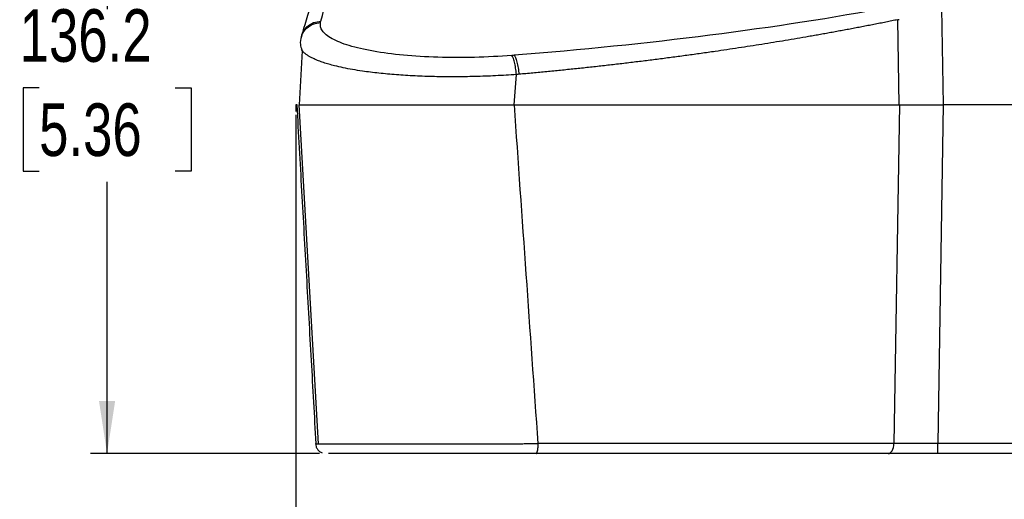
# Model space of a CAD drawing. Header units: millimetres. Extents: x 0 to 2235, y 0 to 1727.
# Tile 32 of 60: x 199 to 574, y 744 to 927. Entities that reach past the tile are written whole.
import ezdxf

# ---------------------------------------------------------------- set-up
doc = ezdxf.new("R2010")
doc.units = ezdxf.units.MM
doc.header["$LTSCALE"] = 2
doc.layers.add('DIMENSIONS', color=140, linetype='Continuous', lineweight=25)
doc.styles.add('SLDTEXTSTYLE0', font='TXT', dxfattribs={"width": 0.75})
doc.dimstyles.new('SLDDIMSTYLE0', dxfattribs={"dimtxt": 20, "dimasz": 20, "dimexe": 0, "dimexo": 0.0625, "dimgap": 5, "dimtad": 0, "dimtih": 1, "dimtoh": 1, "dimdec": 1, "dimlfac": 0.5, "dimrnd": 1e-09, "dimzin": 4, "dimdsep": 46, "dimtxsty": 'SLDTEXTSTYLE0', "dimsah": 1, "dimcen": 0.09, "dimadec": 0, "dimazin": 1, "dimtfac": 1, "dimtdec": 1, "dimtofl": 0, "dimtmove": 0, "dimatfit": 3, "dimfxl": 1, "dimfrac": 2, "dimtolj": 1, "dimtzin": 12, "dimarcsym": 0})
doc.dimstyles.new('SLDDIMSTYLE2', dxfattribs={"dimtxt": 20, "dimasz": 20, "dimexe": 0, "dimexo": 0.0625, "dimgap": 5, "dimtad": 0, "dimtih": 1, "dimtoh": 1, "dimdec": 1, "dimlfac": 0.5, "dimrnd": 1e-09, "dimzin": 12, "dimdsep": 46, "dimtxsty": 'SLDTEXTSTYLE0', "dimsah": 1, "dimcen": 0.09, "dimadec": 0, "dimazin": 3, "dimtfac": 1, "dimtdec": 1, "dimtofl": 0, "dimtmove": 0, "dimatfit": 3, "dimfxl": 1, "dimfrac": 2, "dimtolj": 1, "dimtzin": 12, "dimarcsym": 0})

# ---------------------------------------------------------------- blocks, each defined once
blk = doc.blocks.new('_D')
at = {"layer": 'DIMENSIONS', "transparency": 16777216}
for p, q in [((304.05, 890.42), (304.05, 710.89)), ((1292.05, 888.67), (1292.05, 710.89)), ((764.8, 720.18), (758.7, 720.18)), ((758.7, 720.18), (758.7, 688.43)), ((831.3, 720.18), (837.39, 720.18)), ((837.39, 720.18), (837.39, 688.43)), ((304.05, 717.24), (748.55, 717.24)), ((1292.05, 717.24), (847.54, 717.24)), ((758.7, 688.43), (764.8, 688.43)), ((837.39, 688.43), (831.3, 688.43))]:
    blk.add_line(p, q, dxfattribs=at)
for points in [[(304.05, 717.24), (324.05, 714.16), (324.05, 720.31)], [(1292.05, 717.24), (1272.05, 720.31), (1272.05, 714.16)]]:
    blk.add_solid(points, dxfattribs=at)
at = {"layer": 'DIMENSIONS', "transparency": 16777216, "char_height": 20, "attachment_point": 1, "style": 'SLDTEXTSTYLE0'}
for s, insert in [('494.0', (764.8, 750.02)), ('19.45', (764.8, 714.21))]:
    blk.add_mtext(s, dxfattribs=dict(at, insert=insert))
blk = doc.blocks.new('_D_3')
at = {"layer": 'DIMENSIONS', "transparency": 16777216}
for p, q in [((363.51, 1034.02), (225.9, 1034.02)), ((232.25, 1034.02), (232.25, 930.69)), ((206.39, 900.77), (200.3, 900.77)), ((200.3, 900.77), (200.3, 869.02)), ((258.12, 900.77), (264.21, 900.77)), ((264.21, 900.77), (264.21, 869.02)), ((200.3, 869.02), (206.39, 869.02)), ((264.21, 869.02), (258.12, 869.02)), ((232.25, 761.62), (232.25, 864.96)), ((313.02, 761.62), (225.9, 761.62))]:
    blk.add_line(p, q, dxfattribs=at)
for points in [[(232.25, 1034.02), (229.18, 1014.02), (235.33, 1014.02)], [(232.25, 761.62), (235.33, 781.62), (229.18, 781.62)]]:
    blk.add_solid(points, dxfattribs=at)
at = {"layer": 'DIMENSIONS', "transparency": 16777216, "char_height": 20, "attachment_point": 1, "style": 'SLDTEXTSTYLE0'}
for s, insert in [('136.2', (199, 930.61)), ('5.36', (206.39, 894.8))]:
    blk.add_mtext(s, dxfattribs=dict(at, insert=insert))

msp = doc.modelspace()

# ---------------------------------------------------------------- linework, layer by layer
for p, q in [((550.53, 894.22), (549.94, 931.02)), ((313.51, 925.54), (313.63, 926.06)), ((533.66, 894.22), (533.12, 926.63)), ((306.33, 920.85), (306.17, 920.3)), ((306.53, 914.8), (305.38, 894.24)), ((306.53, 914.8), (306.23, 915.24)), ((387.21, 894.22), (388.02, 905.78)), ((305.21, 894.21), (312.63, 765.35)), ((533.81, 894.22), (531.65, 765.41)), ((550.35, 894.22), (548.31, 765.41)), ((550.52, 894.22), (550.35, 894.22)), ((550.53, 894.22), (550.52, 894.22)), ((1045.51, 894.22), (550.53, 894.22)), ((729.67, 765.41), (548.31, 765.41)), ((548.31, 761.62), (548.31, 765.41)), ((1047.79, 761.62), (548.31, 761.62))]:
    msp.add_line(p, q)
at = {"flags": 128}
msp.add_lwpolyline([(529.43, 761.62), (529.85, 761.69), (530.26, 761.91), (530.63, 762.25), (530.96, 762.72), (531.24, 763.29), (531.45, 763.95), (531.59, 764.66), (531.65, 765.41)], dxfattribs=at)
for points, knots in [([(313.63, 926.06), (315.05, 931.87), (316.51, 937.69), (319.98, 949.32), (321.98, 955.15), (324.48, 960.98)], [0, 0, 0, 0, 0.5, 0.5, 1, 1, 1, 1]), ([(320.55, 958.5), (319.76, 956.81), (318.26, 953.63), (316.29, 949.1), (314.65, 945.13), (313.32, 941.73), (312.27, 938.96), (311.38, 936.51), (310.51, 934.07), (309.55, 931.26), (308.52, 928.08), (307.41, 924.55), (306.7, 922.1), (306.32, 920.82)], [0, 0, 0, 0, 0.135477, 0.255551, 0.360224, 0.449495, 0.523365, 0.578443, 0.642701, 0.716985, 0.801297, 0.895636, 1, 1, 1, 1]), ([(530.12, 931.34), (508.6, 927.33), (485.61, 923.76), (437.64, 917.65), (412.67, 915.1), (387.21, 913.1)], [0, 0, 0, 0, 0.5, 0.5, 1, 1, 1, 1]), ([(306.26, 920.28), (306.3, 920.48), (306.54, 921.66), (308.04, 923.46), (310.54, 925.18), (312.54, 925.43), (313.51, 925.54)], [0, 0, 0, 0, 0.064617, 0.383792, 0.702967, 1, 1, 1, 1]), ([(306.42, 920.83), (306.46, 921.02), (306.69, 922.2), (308.19, 923.99), (310.68, 925.7), (312.67, 925.95), (313.63, 926.06)], [0, 0, 0, 0, 0.063886, 0.383692, 0.703095, 1, 1, 1, 1]), ([(386.27, 913.03), (381.62, 912.66), (376.85, 912.42), (367.38, 912.19), (362.66, 912.2), (353.55, 912.48), (349.15, 912.75), (340.91, 913.52), (337.07, 914.03), (330.14, 915.26), (327.06, 915.97), (321.78, 917.57), (319.58, 918.45), (316.16, 920.33), (314.94, 921.33), (313.48, 923.4), (313.25, 924.47), (313.51, 925.54)], [0, 0, 0, 0, 0.125, 0.125, 0.25, 0.25, 0.375, 0.375, 0.5, 0.5, 0.625, 0.625, 0.75, 0.75, 0.875, 0.875, 1, 1, 1, 1]), ([(533.12, 926.63), (532.36, 926.47), (530.85, 926.16), (528.58, 925.71), (526.31, 925.25), (524.04, 924.81), (521.77, 924.36), (519.5, 923.93), (517.24, 923.49), (514.97, 923.07), (512.71, 922.64), (510.45, 922.23), (508.2, 921.81), (505.94, 921.41), (503.69, 921), (501.45, 920.61), (497.01, 919.83), (490.37, 918.7), (481.46, 917.25), (472.56, 915.87), (464.82, 914.72), (458.28, 913.79), (452.92, 913.04), (447.57, 912.33), (442.21, 911.63), (436.86, 910.95), (431.51, 910.3), (426.16, 909.67), (420.82, 909.06), (415.49, 908.47), (410.17, 907.9), (404.85, 907.36), (399.55, 906.84), (394.26, 906.34), (390.73, 906.02), (388.97, 905.86)], [0, 0, 0, 0, 0.017498, 0.034908, 0.052231, 0.069466, 0.086615, 0.103676, 0.120649, 0.137536, 0.154335, 0.171047, 0.187671, 0.204208, 0.220658, 0.23702, 0.253295, 0.317226, 0.380384, 0.442769, 0.504382, 0.541109, 0.577632, 0.613949, 0.650063, 0.685971, 0.721676, 0.757177, 0.792475, 0.827569, 0.86246, 0.897148, 0.931634, 0.965918, 1, 1, 1, 1]), ([(306.17, 920.3), (305.93, 919.24), (305.54, 917.53), (306.12, 915.86), (306.34, 915.22)], [0, 0, 0, 0, 0.616709, 1, 1, 1, 1]), ([(388.02, 905.78), (385.37, 905.6), (380.18, 905.26), (372.26, 904.98), (364.47, 904.87), (356.8, 904.95), (349.37, 905.21), (342.28, 905.65), (335.57, 906.26), (330.07, 906.95), (325.62, 907.66), (322.06, 908.34), (319.08, 909.02), (316.62, 909.68), (314.58, 910.3), (312.69, 910.98), (311.16, 911.62), (309.93, 912.23), (308.92, 912.79), (308, 913.4), (307.21, 914.06), (306.71, 914.53), (306.54, 914.79), (306.53, 914.8)], [0, 0, 0, 0, 0.071944, 0.141402, 0.211739, 0.281371, 0.351077, 0.421077, 0.490778, 0.561741, 0.608181, 0.655783, 0.704419, 0.739049, 0.774874, 0.811813, 0.849777, 0.87613, 0.90422, 0.933966, 0.965273, 0.998037, 1, 1, 1, 1]), ([(388.02, 905.78), (387.94, 906.59), (387.83, 907.44), (387.57, 909.07), (387.42, 909.84), (387.1, 911.17), (386.92, 911.73), (386.59, 912.58), (386.42, 912.86), (386.27, 913.03)], [0, 0, 0, 0, 0.25, 0.25, 0.5, 0.5, 0.75, 0.75, 1, 1, 1, 1]), ([(387.21, 913.1), (387.36, 912.93), (387.53, 912.64), (387.88, 911.77), (388.06, 911.2), (388.38, 909.86), (388.53, 909.09), (388.79, 907.49), (388.89, 906.66), (388.97, 905.86)], [0, 0, 0, 0, 0.25, 0.25, 0.5, 0.5, 0.75, 0.75, 1, 1, 1, 1]), ([(304.43, 894.22), (305.04, 883.3), (306.26, 861.59), (308.09, 829.2), (309.89, 797.19), (311.09, 775.96), (311.68, 765.41)], [0, 0, 0, 0, 0.254276, 0.505701, 0.754276, 1, 1, 1, 1]), ([(305.61, 894.22), (306.03, 894.22), (307.1, 894.22), (311.04, 894.22), (316.98, 894.22), (324.7, 894.22), (333.71, 894.22), (343.95, 894.22), (354.95, 894.22), (366.6, 894.22), (377.45, 894.22), (384.3, 894.22), (387.21, 894.22)], [0, 0, 0, 0, 0.068446, 0.173707, 0.282039, 0.386964, 0.494942, 0.599701, 0.707494, 0.812329, 0.920188, 1, 1, 1, 1]), ([(387.24, 894.22), (413.29, 894.22), (438.85, 894.22), (487.98, 894.22), (511.55, 894.22), (533.66, 894.22)], [0, 0, 0, 0, 0.5, 0.5, 1, 1, 1, 1]), ([(533.9, 894.22), (534.12, 894.22), (534.55, 894.22), (535.23, 894.22), (535.91, 894.22), (536.61, 894.22), (537.32, 894.22), (538.03, 894.22), (538.76, 894.22), (539.5, 894.22), (540.25, 894.22), (541, 894.22), (541.76, 894.22), (542.53, 894.22), (543.3, 894.22), (544.07, 894.22), (544.85, 894.22), (545.64, 894.22), (546.42, 894.22), (547.21, 894.22), (547.99, 894.22), (548.78, 894.22), (549.56, 894.22), (550.09, 894.22), (550.35, 894.22)], [0, 0, 0, 0, 0.044894, 0.089944, 0.135136, 0.180454, 0.225884, 0.27141, 0.317017, 0.362689, 0.40841, 0.454164, 0.499935, 0.545707, 0.591465, 0.637191, 0.682871, 0.728487, 0.774025, 0.819469, 0.864804, 0.910013, 0.955084, 1, 1, 1, 1]), ([(311.68, 765.41), (311.66, 765.41), (311.62, 765.41), (311.58, 765.4), (311.56, 765.4), (311.56, 765.4), (311.58, 765.39), (311.62, 765.39), (311.67, 765.38), (311.74, 765.38), (311.82, 765.38), (311.92, 765.37), (312.03, 765.37), (312.15, 765.37), (312.29, 765.36), (312.43, 765.36), (312.99, 765.35), (314.29, 765.33), (317.04, 765.31), (320.59, 765.3), (324.98, 765.29), (330.09, 765.28), (335.9, 765.28), (342.3, 765.28), (349.2, 765.29), (356.57, 765.3), (364.2, 765.31), (372.15, 765.33), (378.12, 765.35), (382.08, 765.36), (383.94, 765.37), (385.86, 765.37), (387.85, 765.38), (389.9, 765.39), (391.99, 765.4), (394.14, 765.4), (395.58, 765.41), (396.3, 765.41)], [0, 0, 0, 0, 0.009275, 0.0184383, 0.0274851, 0.0364105, 0.0452097, 0.0538782, 0.0624114, 0.070805, 0.0790546, 0.0871561, 0.0951055, 0.1028988, 0.1105324, 0.1180026, 0.1253058, 0.1893941, 0.2503488, 0.3134931, 0.3752224, 0.437819, 0.5000015, 0.562179, 0.6247808, 0.6865057, 0.7496545, 0.8106074, 0.8746976, 0.8885335, 0.9029434, 0.9179033, 0.9333874, 0.9493686, 0.965818, 0.9827057, 1, 1, 1, 1]), ([(311.56, 765.4), (311.61, 765.04), (311.71, 764.3), (312.26, 763.27), (313.07, 762.39), (313.79, 762.05), (314.14, 761.88)], [0, 0, 0, 0, 0.234706, 0.486099, 0.744887, 1, 1, 1, 1]), ([(395.46, 761.62), (395.55, 761.62), (395.66, 761.7), (395.86, 762.07), (395.96, 762.36), (396.12, 763.09), (396.19, 763.53), (396.28, 764.47), (396.3, 764.96), (396.3, 765.41)], [0, 0, 0, 0, 0.25, 0.25, 0.5, 0.5, 0.75, 0.75, 1, 1, 1, 1]), ([(531.65, 765.41), (511.16, 765.41), (489.38, 765.41), (455.35, 765.41), (443.77, 765.41), (420.28, 765.41), (408.35, 765.41), (396.3, 765.41)], [0, 0, 0, 0, 0.5, 0.5, 0.75, 0.75, 1, 1, 1, 1]), ([(548.31, 765.41), (545.37, 765.41), (542.42, 765.4), (536.79, 765.4), (534.1, 765.41), (531.65, 765.41)], [0, 0, 0, 0, 0.5, 0.5, 1, 1, 1, 1]), ([(395.46, 761.62), (395.07, 761.62), (394.31, 761.62), (393.16, 761.62), (392, 761.62), (390.85, 761.62), (389.69, 761.62), (388.53, 761.62), (387.37, 761.62), (386.21, 761.62), (385.04, 761.62), (383.87, 761.62), (382.7, 761.62), (381.53, 761.62), (378.22, 761.62), (372.76, 761.62), (365.29, 761.62), (358.02, 761.62), (351.08, 761.62), (344.54, 761.62), (338.49, 761.62), (333.01, 761.62), (328.18, 761.62), (324.04, 761.62), (321.47, 761.62), (319.98, 761.62), (319.23, 761.62), (318.55, 761.62), (317.93, 761.62), (317.39, 761.62), (316.91, 761.62), (316.65, 761.62), (316.52, 761.62)], [0, 0, 0, 0, 0.011046, 0.022072, 0.033082, 0.044079, 0.055066, 0.066048, 0.077028, 0.088008, 0.098993, 0.109986, 0.120991, 0.13201, 0.143047, 0.214544, 0.286029, 0.357425, 0.428818, 0.50015, 0.571488, 0.642815, 0.714157, 0.78554, 0.856946, 0.87743, 0.897861, 0.918261, 0.938653, 0.959058, 0.9795, 1, 1, 1, 1]), ([(529.43, 761.62), (528.65, 761.62), (527.08, 761.62), (524.71, 761.62), (522.34, 761.62), (519.95, 761.62), (517.55, 761.62), (515.15, 761.62), (512.73, 761.62), (510.3, 761.62), (507.86, 761.62), (505.41, 761.62), (502.95, 761.62), (500.48, 761.62), (493.48, 761.62), (481.78, 761.62), (465.13, 761.62), (448.15, 761.62), (434.98, 761.62), (425.84, 761.62), (420.83, 761.62), (415.79, 761.62), (410.74, 761.62), (405.66, 761.62), (400.57, 761.62), (397.16, 761.62), (395.46, 761.62)], [0, 0, 0, 0, 0.019306, 0.038606, 0.0579, 0.07719, 0.096476, 0.115761, 0.135043, 0.154326, 0.173609, 0.192894, 0.212182, 0.231474, 0.25077, 0.375662, 0.500455, 0.625169, 0.749887, 0.785591, 0.821293, 0.857, 0.892717, 0.928452, 0.964211, 1, 1, 1, 1]), ([(548.31, 761.62), (548.03, 761.62), (547.47, 761.62), (546.64, 761.62), (545.81, 761.62), (544.98, 761.62), (544.15, 761.62), (542.77, 761.62), (540.86, 761.62), (538.44, 761.62), (536.07, 761.62), (534.02, 761.62), (532.29, 761.62), (530.83, 761.62), (529.9, 761.62), (529.43, 761.62)], [0, 0, 0, 0, 0.041716, 0.083383, 0.125026, 0.166672, 0.208344, 0.250068, 0.375004, 0.50001, 0.624961, 0.749951, 0.833317, 0.916599, 1, 1, 1, 1])]:
    msp.add_open_spline(points, degree=3, knots=knots)
for points in [[(533.12, 926.63), (533.28, 926.67), (533.44, 926.71), (533.61, 926.74)], [(387.21, 913.1), (386.9, 913.08), (386.59, 913.05), (386.27, 913.03)], [(388.97, 905.86), (388.65, 905.83), (388.34, 905.8), (388.02, 905.78)], [(304.43, 894.22), (304.21, 894.22), (304.32, 894.22), (304.75, 894.22)], [(387.24, 894.22), (387.23, 894.22), (387.22, 894.22), (387.21, 894.22)], [(396.3, 765.41), (393.26, 808.35), (390.24, 851.28), (387.24, 894.22)], [(533.66, 894.22), (533.71, 894.22), (533.76, 894.22), (533.81, 894.22)], [(533.81, 894.22), (533.84, 894.22), (533.87, 894.22), (533.9, 894.22)]]:
    msp.add_open_spline(points, degree=3)
at = {"layer": 'DIMENSIONS'}
for p, q in [((304.43, 894.22), (304.05, 894.22)), ((304.05, 894.22), (304.05, 891.7))]:
    msp.add_line(p, q, dxfattribs=at)

# ---------------------------------------------------------------- dimensions: what is measured, and where the dimension line sits
dim = msp.add_linear_dim(base=(232.25, 761.62), p1=(366.05, 1034.02), p2=(315.56, 761.62), angle=90, dimstyle='SLDDIMSTYLE2', dxfattribs=at)
dim.commit()
dim.dimension.update_dxf_attribs({"geometry": '_D_3', "text_midpoint": (232.25, 897.82), "dimtype": 160})
dim = msp.add_linear_dim(base=(1292.05, 717.24), p1=(304.05, 892.96), p2=(1292.05, 891.21), dimstyle='SLDDIMSTYLE0', dxfattribs=at)
dim.commit()
dim.dimension.update_dxf_attribs({"geometry": '_D', "text_midpoint": (798.05, 717.24), "dimtype": 160})

doc.saveas('drawing.dxf')
